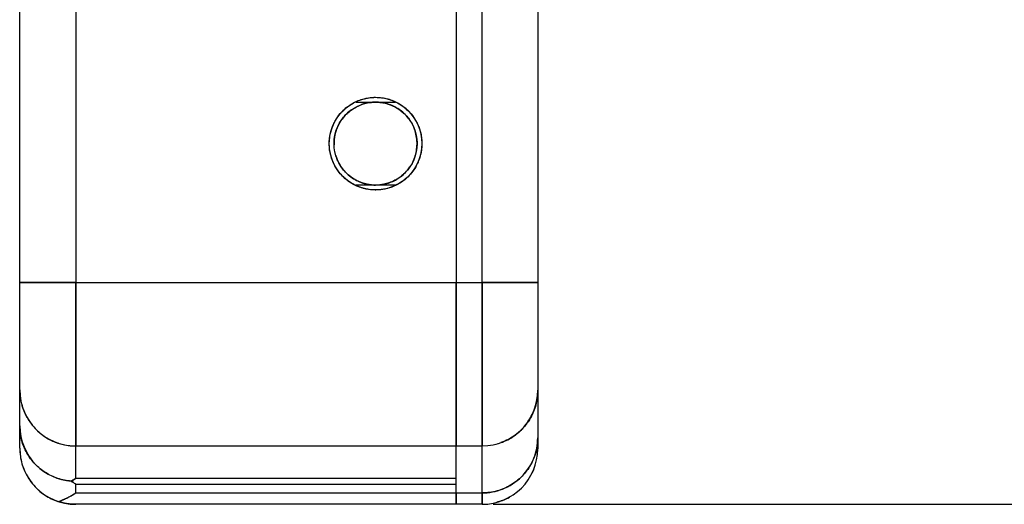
# Model space of a CAD drawing. Header units: inches. Extents: x 0.2 to 16.8, y 0.1 to 10.8.
# Tile 27 of 30: x 13.077 to 14.739, y 4.556 to 5.373. Entities that reach past the tile are written whole.
import ezdxf

# ---------------------------------------------------------------- set-up
doc = ezdxf.new("R2010")
doc.units = ezdxf.units.IN
doc.header["$LTSCALE"] = 0.935
doc.header["$MEASUREMENT"] = 0
doc.layers.get('0').update_dxf_attribs({"linetype": 'CONTINUOUS'})
doc.layers.add('DIMENSIONS', color=7, linetype='CONTINUOUS')
doc.styles.get("Standard").update_dxf_attribs({"font": 'txt', "width": 0.8})
doc.dimstyles.new('DIMSTYLE_1', dxfattribs={"dimtxt": 0.125, "dimasz": 0.18, "dimexe": 0.18, "dimexo": 0.0625, "dimgap": 0.09, "dimtad": 0, "dimtih": 1, "dimtoh": 1, "dimdec": 3, "dimzin": 4, "dimdsep": 46, "dimtxsty": 'STANDARD', "dimblk": '_FILLED', "dimblk1": '_FILLED', "dimblk2": '_FILLED', "dimcen": 0.09, "dimadec": 0, "dimazin": 0, "dimtp": 0.01, "dimtm": 0.01, "dimtfac": 1, "dimtdec": 3, "dimtofl": 0, "dimtmove": 0, "dimatfit": 3, "dimldrblk": '_FILLED', "dimfxl": 1, "dimtolj": 1, "dimtzin": 4, "dimarcsym": 0})

# ---------------------------------------------------------------- blocks, each defined once
blk = doc.blocks.new('_FILLED')
at = {"color": 0, "linetype": 'BYBLOCK'}
blk.add_solid([(0, 0), (-1, 0.1736), (-1, -0.1736)], dxfattribs=at)
blk = doc.blocks.new('*D1')
at = {"layer": 'DIMENSIONS', "color": 2, "linetype": 'CONTINUOUS'}
for p, q in [((13.8758, 6.9336), (15.0761, 6.9336)), ((14.9511, 6.9336), (14.9511, 5.9414)), ((14.9511, 4.5556), (14.9511, 5.6914)), ((13.8758, 4.5556), (15.0761, 4.5556))]:
    blk.add_line(p, q, dxfattribs=at)
at = {"layer": 'DIMENSIONS', "color": 2, "linetype": 'CONTINUOUS', "xscale": 0.18, "yscale": 0.18, "zscale": 0.18}
for p, rotation in [((14.9511, 6.9336), 90), ((14.9511, 4.5556), 270)]:
    blk.add_blockref('_FILLED', p, dxfattribs=dict(at, rotation=rotation))
at = {"layer": 'DIMENSIONS', "color": 2, "linetype": 'CONTINUOUS', "width": 0.8}
for s, p in [('[', (14.9636, 5.7539)), (']', (15.4636, 5.7539)), ('2.378', (14.3386, 5.7539)), ('60.4', (15.0636, 5.7539))]:
    blk.add_text(s, height=0.125, dxfattribs=at).set_placement(p)

msp = doc.modelspace()

# ---------------------------------------------------------------- linework, layer by layer
at = {"linetype": 'CONTINUOUS'}
for p, q in [((13.0771, 4.9296), (13.0771, 6.5596)), ((13.1716, 6.5596), (13.1716, 4.9296)), ((13.8133, 6.5596), (13.8133, 4.9296)), ((13.8573, 4.9296), (13.8573, 6.5596)), ((13.9511, 6.5596), (13.9511, 4.9296)), ((13.1716, 4.9296), (13.8573, 4.9296)), ((13.9511, 4.7472), (13.9511, 4.6677)), ((13.0771, 4.6501), (13.0771, 4.6877)), ((13.1716, 4.6541), (13.8573, 4.6541)), ((13.8133, 4.5748), (13.8133, 4.6541)), ((13.8573, 4.5748), (13.8573, 4.6541)), ((13.8133, 4.5993), (13.1716, 4.5993)), ((13.1716, 4.5897), (13.8133, 4.5897)), ((13.1716, 4.5748), (13.1716, 4.5897)), ((13.1716, 4.5748), (13.8573, 4.5748)), ((13.8573, 4.5556), (13.1716, 4.5556))]:
    msp.add_line(p, q, dxfattribs=at)
at = {"color": 3, "linetype": 'CONTINUOUS'}
for p, q in [((13.6446, 5.2339), (13.711, 5.2339)), ((13.7118, 5.0939), (13.6442, 5.0939))]:
    msp.add_line(p, q, dxfattribs=at)
at = {"color": 9, "linetype": 'CONTINUOUS'}
for p, q in [((13.1716, 4.9296), (13.0771, 4.9296)), ((13.0771, 4.6877), (13.0771, 4.9296)), ((13.1716, 4.5994), (13.1716, 4.9296)), ((13.9511, 4.9296), (13.8573, 4.9296)), ((13.8573, 4.9296), (13.8573, 4.6541)), ((13.9511, 4.9296), (13.9511, 4.7472)), ((13.8573, 4.5748), (13.8573, 4.5556))]:
    msp.add_line(p, q, dxfattribs=at)
at = {"color": 7, "linetype": 'CONTINUOUS'}
msp.add_line((13.8133, 4.9296), (13.8133, 4.6541), dxfattribs=at)
at = {"color": 6, "linetype": 'CONTINUOUS'}
for p, q in [((13.9511, 4.6677), (13.9511, 4.6494)), ((13.8133, 4.5748), (13.8133, 4.5556))]:
    msp.add_line(p, q, dxfattribs=at)
at = {"color": 7, "linetype": 'CONTINUOUS'}
for radius in [0.0781, 0.07]:
    msp.add_circle((13.6775, 5.1639), radius, dxfattribs=at)
at = {"color": 9, "linetype": 'CONTINUOUS'}
for centre, radius, start, end in [((13.1716, 4.7485), 0.0945, 180, 270), ((13.8573, 4.7479), 0.0938, 270, 360)]:
    msp.add_arc(centre, radius, start, end, dxfattribs=at)
at = {"color": 6, "linetype": 'CONTINUOUS'}
for centre, radius, start, end in [((13.1716, 4.6501), 0.0945, 180, 270), ((13.8573, 4.6494), 0.0938, 270, 360)]:
    msp.add_arc(centre, radius, start, end, dxfattribs=at)
at = {"color": 7, "linetype": 'CONTINUOUS'}
for points, knots in [([(13.6179, 5.2145), (13.6225, 5.22), (13.6335, 5.2297), (13.6467, 5.2361), (13.6536, 5.2383), (13.6537, 5.2383)], [0, 0, 0, 0, 0.497132, 0.994787, 1, 1, 1, 1]), ([(13.6888, 5.2412), (13.6917, 5.2408), (13.7021, 5.2387), (13.7191, 5.2313), (13.7315, 5.2209), (13.737, 5.2145), (13.7375, 5.2139)], [0, 0, 0, 0, 0.154113, 0.556255, 0.962289, 1, 1, 1, 1]), ([(13.637, 5.221), (13.6308, 5.2167), (13.6252, 5.2112), (13.6207, 5.2049), (13.6206, 5.2048)], [0, 0, 0, 0, 0.981271, 1, 1, 1, 1]), ([(13.6648, 5.2328), (13.6622, 5.2323), (13.6585, 5.2314), (13.6549, 5.2302), (13.6538, 5.2298)], [0, 0, 0, 0, 0.696169, 1, 1, 1, 1]), ([(13.7351, 5.2037), (13.7348, 5.2041), (13.7304, 5.2103), (13.7199, 5.221), (13.7037, 5.2296), (13.693, 5.2323), (13.6893, 5.2329)], [0, 0, 0, 0, 0.028166, 0.411399, 0.797583, 1, 1, 1, 1]), ([(13.6006, 5.1498), (13.6005, 5.1502), (13.5992, 5.1581), (13.5989, 5.174), (13.6032, 5.1891), (13.6064, 5.1962), (13.6064, 5.1963)], [0, 0, 0, 0, 0.021763, 0.508652, 0.994426, 1, 1, 1, 1]), ([(13.611, 5.186), (13.6088, 5.1791), (13.6074, 5.171), (13.6075, 5.1628), (13.6075, 5.1618)], [0, 0, 0, 0, 0.877865, 1, 1, 1, 1]), ([(13.7435, 5.1406), (13.746, 5.1477), (13.7487, 5.1628), (13.7465, 5.178), (13.7441, 5.1852)], [0, 0, 0, 0, 0.499258, 1, 1, 1, 1]), ([(13.7483, 5.197), (13.7483, 5.197), (13.7514, 5.1904), (13.7537, 5.1826), (13.7549, 5.1748), (13.755, 5.174)], [0, 0, 0, 0, 0.010932, 0.905868, 1, 1, 1, 1]), ([(13.7551, 5.155), (13.7551, 5.1549), (13.7542, 5.1475), (13.7522, 5.14), (13.7493, 5.133), (13.7491, 5.1328)], [0, 0, 0, 0, 0.012746, 0.962471, 1, 1, 1, 1]), ([(13.6104, 5.1438), (13.6104, 5.1437), (13.6126, 5.1366), (13.6192, 5.1231), (13.635, 5.1068), (13.6486, 5.0997), (13.6558, 5.0974)], [0, 0, 0, 0, 0.0041, 0.329534, 0.661099, 1, 1, 1, 1]), ([(13.656, 5.0888), (13.6492, 5.0907), (13.6359, 5.0965), (13.619, 5.1105), (13.6107, 5.1227), (13.6074, 5.1293)], [0, 0, 0, 0, 0.326066, 0.660538, 1, 1, 1, 1]), ([(13.6993, 5.0974), (13.7058, 5.0996), (13.7184, 5.1059), (13.7296, 5.1166), (13.7346, 5.1235), (13.7353, 5.1245)], [0, 0, 0, 0, 0.444999, 0.917245, 1, 1, 1, 1]), ([(13.7383, 5.1148), (13.7382, 5.1147), (13.7333, 5.1087), (13.7218, 5.0982), (13.7078, 5.0915), (13.7004, 5.0892)], [0, 0, 0, 0, 0.00925, 0.499261, 1, 1, 1, 1]), ([(13.6763, 5.0858), (13.6696, 5.0859), (13.6627, 5.0869), (13.6561, 5.0887), (13.656, 5.0888)], [0, 0, 0, 0, 0.986066, 1, 1, 1, 1]), ([(13.6775, 5.0939), (13.6845, 5.094), (13.6919, 5.0951), (13.699, 5.0973), (13.6993, 5.0974)], [0, 0, 0, 0, 0.951721, 1, 1, 1, 1])]:
    msp.add_open_spline(points, degree=3, knots=knots, dxfattribs=at)
at = {"linetype": 'CONTINUOUS'}
for points, knots in [([(13.634, 5.2288, 2.4002), (13.6346, 5.2292, 2.4002), (13.6406, 5.2331, 2.4002), (13.6471, 5.2362, 2.4002), (13.6532, 5.2382, 2.4002)], [0, 0, 0, 0, 0.103986, 1, 1, 1, 1]), ([(13.6998, 5.2388, 2.4002), (13.7066, 5.2367, 2.4002), (13.7135, 5.2336, 2.4002), (13.7198, 5.2296, 2.4002), (13.7201, 5.2294, 2.4002)], [0, 0, 0, 0, 0.949636, 1, 1, 1, 1]), ([(13.6179, 5.2145, 2.4002), (13.6187, 5.2154, 2.4002), (13.6235, 5.2208, 2.4002), (13.629, 5.2255, 2.4002), (13.634, 5.2288, 2.4002)], [0, 0, 0, 0, 0.180682, 1, 1, 1, 1]), ([(13.7201, 5.2294, 2.4002), (13.7254, 5.226, 2.4002), (13.7314, 5.221, 2.4002), (13.7365, 5.2151, 2.4002), (13.7375, 5.2139, 2.4002)], [0, 0, 0, 0, 0.804356, 1, 1, 1, 1]), ([(13.6064, 5.1963, 2.4002), (13.6074, 5.1986, 2.4002), (13.6107, 5.205, 2.4002), (13.6149, 5.2109, 2.4002), (13.6179, 5.2145, 2.4002)], [0, 0, 0, 0, 0.349058, 1, 1, 1, 1]), ([(13.7375, 5.2139, 2.4002), (13.7404, 5.2105, 2.4002), (13.7442, 5.205, 2.4002), (13.7473, 5.1991, 2.4002), (13.7483, 5.197, 2.4002)], [0, 0, 0, 0, 0.666293, 1, 1, 1, 1]), ([(13.6004, 5.1512, 2.4002), (13.5995, 5.1564, 2.4002), (13.5988, 5.1684, 2.4002), (13.6013, 5.1836, 2.4002), (13.6049, 5.1931, 2.4002), (13.6064, 5.1963, 2.4002)], [0, 0, 0, 0, 0.339071, 0.772996, 1, 1, 1, 1]), ([(13.7491, 5.1951, 2.4002), (13.7504, 5.1923, 2.4002), (13.7529, 5.1854, 2.4002), (13.7544, 5.1783, 2.4002), (13.755, 5.174, 2.4002)], [0, 0, 0, 0, 0.415649, 1, 1, 1, 1]), ([(13.755, 5.174, 2.4002), (13.7553, 5.1717, 2.4002), (13.7558, 5.1653, 2.4002), (13.7555, 5.159, 2.4002), (13.7551, 5.155, 2.4002)], [0, 0, 0, 0, 0.375833, 1, 1, 1, 1]), ([(13.6195, 5.1117, 2.4002), (13.6158, 5.1157, 2.4002), (13.6117, 5.1213, 2.4002), (13.6084, 5.1273, 2.4002), (13.6077, 5.1286, 2.4002)], [0, 0, 0, 0, 0.791242, 1, 1, 1, 1]), ([(13.7492, 5.1328, 2.4002), (13.748, 5.13, 2.4002), (13.7448, 5.1237, 2.4002), (13.7408, 5.118, 2.4002), (13.7382, 5.1148, 2.4002)], [0, 0, 0, 0, 0.420862, 1, 1, 1, 1]), ([(13.6363, 5.0975, 2.4002), (13.6317, 5.1004, 2.4002), (13.6263, 5.1046, 2.4002), (13.6215, 5.1095, 2.4002), (13.6205, 5.1106, 2.4002)], [0, 0, 0, 0, 0.781449, 1, 1, 1, 1]), ([(13.7377, 5.1142, 2.4002), (13.7357, 5.1118, 2.4002), (13.7307, 5.1065, 2.4002), (13.7251, 5.1019, 2.4002), (13.7216, 5.0995, 2.4002)], [0, 0, 0, 0, 0.42587, 1, 1, 1, 1]), ([(13.6775, 5.0857, 2.4002), (13.6746, 5.0857, 2.4002), (13.6686, 5.0861, 2.4002), (13.6561, 5.0882, 2.4002), (13.6454, 5.0922, 2.4002), (13.6383, 5.0963, 2.4002), (13.6369, 5.0971, 2.4002)], [0, 0, 0, 0, 0.205399, 0.422979, 0.888857, 1, 1, 1, 1]), ([(13.7209, 5.099, 2.4002), (13.7187, 5.0975, 2.4002), (13.7107, 5.0926, 2.4002), (13.6989, 5.0882, 2.4002), (13.6864, 5.0861, 2.4002), (13.6804, 5.0857, 2.4002), (13.6775, 5.0857, 2.4002)], [0, 0, 0, 0, 0.177593, 0.608643, 0.809957, 1, 1, 1, 1]), ([(13.0771, 4.7485, 2.1246), (13.0771, 4.7485, 2.1472), (13.0771, 4.7576, 2.1948), (13.0771, 4.798, 2.2563), (13.0771, 4.8595, 2.2967), (13.0771, 4.907, 2.3057), (13.0771, 4.9296, 2.3057)], [0, 0, 0, 0, 0.240108, 0.5, 0.759892, 1, 1, 1, 1]), ([(13.0771, 4.9296, 2.3057), (13.0771, 4.9296, 2.3175), (13.0818, 4.9296, 2.3423), (13.1029, 4.9296, 2.3744), (13.135, 4.9296, 2.3955), (13.1598, 4.9296, 2.4002), (13.1716, 4.9296, 2.4002)], [0, 0, 0, 0, 0.240108, 0.5, 0.759892, 1, 1, 1, 1]), ([(13.1716, 4.9296, 2.4002), (13.1716, 4.8952, 2.4002), (13.1716, 4.8228, 2.3865), (13.1716, 4.7293, 2.325), (13.1716, 4.6678, 2.2314), (13.1716, 4.6541, 2.1591), (13.1716, 4.6541, 2.1246)], [0, 0, 0, 0, 0.240108, 0.5, 0.759892, 1, 1, 1, 1]), ([(13.8133, 4.6541, 2.1246), (13.8133, 4.6541, 2.1591), (13.8133, 4.6678, 2.2314), (13.8133, 4.7293, 2.325), (13.8133, 4.8228, 2.3865), (13.8133, 4.8952, 2.4002), (13.8133, 4.9296, 2.4002)], [0, 0, 0, 0, 0.240108, 0.5, 0.759892, 1, 1, 1, 1]), ([(13.8133, 4.9296, 2.4002), (13.8133, 4.8952, 2.4002), (13.8133, 4.8228, 2.3865), (13.8133, 4.7293, 2.325), (13.8133, 4.6678, 2.2314), (13.8133, 4.6541, 2.1591), (13.8133, 4.6541, 2.1246)], [0, 0, 0, 0, 0.240108, 0.5, 0.759892, 1, 1, 1, 1]), ([(13.8573, 4.6541, 2.1246), (13.8573, 4.6541, 2.1591), (13.8573, 4.6678, 2.2314), (13.8573, 4.7293, 2.325), (13.8573, 4.8228, 2.3865), (13.8573, 4.8952, 2.4002), (13.8573, 4.9296, 2.4002)], [0, 0, 0, 0, 0.240108, 0.5, 0.759892, 1, 1, 1, 1]), ([(13.8573, 4.9296, 2.4002), (13.869, 4.9296, 2.4002), (13.8937, 4.9296, 2.3955), (13.9255, 4.9296, 2.3746), (13.9464, 4.9296, 2.3428), (13.9511, 4.9296, 2.3181), (13.9511, 4.9296, 2.3064)], [0, 0, 0, 0, 0.240108, 0.5, 0.759892, 1, 1, 1, 1]), ([(13.9511, 4.9296, 2.3064), (13.9511, 4.9069, 2.3064), (13.9511, 4.8592, 2.2974), (13.9511, 4.7975, 2.2568), (13.9511, 4.7569, 2.1951), (13.9511, 4.7479, 2.1473), (13.9511, 4.7479, 2.1246)], [0, 0, 0, 0, 0.240108, 0.5, 0.759892, 1, 1, 1, 1]), ([(13.9055, 4.6674, 0.6087), (13.9121, 4.6713, 0.6083), (13.938, 4.6911, 0.6059), (13.9513, 4.7234, 0.6017), (13.9511, 4.7472, 0.5986)], [0, 0, 0, 0, 0.236603, 1, 1, 1, 1]), ([(13.0803, 4.7243, 2.1246), (13.0812, 4.7207, 2.1246), (13.0837, 4.7131, 2.1246), (13.0871, 4.7059, 2.1246), (13.0892, 4.7022, 2.1246)], [0, 0, 0, 0, 0.463433, 1, 1, 1, 1]), ([(13.0803, 4.7242, 1.8322), (13.0804, 4.7236, 1.8322), (13.0822, 4.717, 1.832), (13.0871, 4.7047, 1.8316), (13.0968, 4.6899, 1.831), (13.108, 4.6781, 1.8305), (13.122, 4.6672, 1.83), (13.1368, 4.6601, 1.8294), (13.1477, 4.657, 1.8291), (13.151, 4.6563, 1.829)], [0, 0, 0, 0, 0.016388, 0.1983, 0.385984, 0.528386, 0.670258, 0.900589, 1, 1, 1, 1]), ([(13.9386, 4.7011, 2.1246), (13.9409, 4.705, 2.1246), (13.9443, 4.712, 2.1246), (13.9468, 4.7195, 2.1246), (13.9476, 4.7226, 2.1246)], [0, 0, 0, 0, 0.582795, 1, 1, 1, 1]), ([(13.0771, 4.6877, 0.1705), (13.0769, 4.6639, 0.1742), (13.0965, 4.6167, 0.1813), (13.1422, 4.5963, 0.1847), (13.1639, 4.5946, 0.1852)], [0, 0, 0, 0, 0.526084, 1, 1, 1, 1]), ([(13.1244, 4.6667, 2.1246), (13.1284, 4.6644, 2.1246), (13.1355, 4.6609, 2.1246), (13.143, 4.6584, 2.1246), (13.1461, 4.6576, 2.1246)], [0, 0, 0, 0, 0.582834, 1, 1, 1, 1]), ([(13.8573, 4.5748, 0.046), (13.869, 4.5748, 0.046), (13.8937, 4.5794, 0.0453), (13.9255, 4.6001, 0.0424), (13.9464, 4.6317, 0.038), (13.9511, 4.6561, 0.0346), (13.9511, 4.6677, 0.0329)], [0, 0, 0, 0, 0.240108, 0.5, 0.759892, 1, 1, 1, 1]), ([(13.8817, 4.6573, 2.1246), (13.8851, 4.6582, 2.1246), (13.8926, 4.6607, 2.1246), (13.8996, 4.664, 2.1246), (13.9033, 4.6661, 2.1246)], [0, 0, 0, 0, 0.456228, 1, 1, 1, 1]), ([(13.0771, 4.6501, -0.0969), (13.0771, 4.6414, -0.0964), (13.0792, 4.6263, -0.0957), (13.0871, 4.6062, -0.0948), (13.0968, 4.5914, -0.0941), (13.108, 4.5796, -0.0933), (13.122, 4.5688, -0.0927), (13.1339, 4.563, -0.092), (13.1416, 4.5604, -0.0917), (13.1419, 4.5604, -0.0917)], [0, 0, 0, 0, 0.222482, 0.381126, 0.544817, 0.669025, 0.792782, 0.993702, 1, 1, 1, 1]), ([(13.9378, 4.6013, -0.228), (13.9404, 4.6057, -0.228), (13.9441, 4.6131, -0.228), (13.9468, 4.621, -0.228), (13.9476, 4.6242, -0.228)], [0, 0, 0, 0, 0.607928, 1, 1, 1, 1]), ([(13.9033, 4.5677, -0.7179), (13.8996, 4.5656, -0.7179), (13.8925, 4.5622, -0.7179), (13.8849, 4.5597, -0.7179), (13.8814, 4.5588, -0.7179)], [0, 0, 0, 0, 0.536567, 1, 1, 1, 1]), ([(13.8814, 4.5588, -0.228), (13.8849, 4.5597, -0.228), (13.8925, 4.5622, -0.228), (13.8996, 4.5656, -0.228), (13.9033, 4.5677, -0.228)], [0, 0, 0, 0, 0.463433, 1, 1, 1, 1])]:
    msp.add_open_spline(points, degree=3, knots=knots, dxfattribs=at)
for points in [[(13.6532, 5.2382, 2.4002), (13.6601, 5.2404, 2.4002), (13.6673, 5.2417, 2.4002), (13.6745, 5.242, 2.4002)], [(13.6745, 5.242, 2.4002), (13.6755, 5.242, 2.4002), (13.6765, 5.242, 2.4002), (13.6775, 5.242, 2.4002)], [(13.6775, 5.242, 2.4002), (13.6842, 5.242, 2.4002), (13.6908, 5.2412, 2.4002), (13.6973, 5.2395, 2.4002)], [(13.6973, 5.2395, 2.4002), (13.6979, 5.2393, 2.4002), (13.6984, 5.2391, 2.4002), (13.699, 5.239, 2.4002)], [(13.699, 5.239, 2.4002), (13.6993, 5.2389, 2.4002), (13.6995, 5.2388, 2.4002), (13.6998, 5.2388, 2.4002)], [(13.7483, 5.197, 2.4002), (13.7486, 5.1964, 2.4002), (13.7489, 5.1957, 2.4002), (13.7491, 5.1951, 2.4002)], [(13.6005, 5.1505, 2.4002), (13.6005, 5.1508, 2.4002), (13.6004, 5.151, 2.4002), (13.6004, 5.1512, 2.4002)], [(13.7548, 5.1529, 2.4002), (13.7539, 5.1463, 2.4002), (13.7521, 5.1398, 2.4002), (13.7495, 5.1336, 2.4002)], [(13.7549, 5.1536, 2.4002), (13.7549, 5.1534, 2.4002), (13.7548, 5.1532, 2.4002), (13.7548, 5.1529, 2.4002)], [(13.7551, 5.155, 2.4002), (13.755, 5.1545, 2.4002), (13.755, 5.1541, 2.4002), (13.7549, 5.1536, 2.4002)], [(13.6006, 5.1499, 2.4002), (13.6006, 5.1501, 2.4002), (13.6006, 5.1503, 2.4002), (13.6005, 5.1505, 2.4002)], [(13.6074, 5.1293, 2.4002), (13.6042, 5.1358, 2.4002), (13.602, 5.1427, 2.4002), (13.6006, 5.1499, 2.4002)], [(13.6077, 5.1286, 2.4002), (13.6076, 5.1289, 2.4002), (13.6075, 5.1291, 2.4002), (13.6074, 5.1293, 2.4002)], [(13.7495, 5.1336, 2.4002), (13.7494, 5.1333, 2.4002), (13.7493, 5.133, 2.4002), (13.7492, 5.1328, 2.4002)], [(13.6205, 5.1106, 2.4002), (13.6201, 5.1109, 2.4002), (13.6198, 5.1113, 2.4002), (13.6195, 5.1117, 2.4002)], [(13.7382, 5.1148, 2.4002), (13.738, 5.1146, 2.4002), (13.7379, 5.1144, 2.4002), (13.7377, 5.1142, 2.4002)], [(13.6369, 5.0971, 2.4002), (13.6367, 5.0973, 2.4002), (13.6365, 5.0974, 2.4002), (13.6363, 5.0975, 2.4002)], [(13.7216, 5.0995, 2.4002), (13.7214, 5.0993, 2.4002), (13.7212, 5.0992, 2.4002), (13.7209, 5.099, 2.4002)], [(13.0771, 4.6877, 0.1705), (13.0771, 4.7133, 0.3149), (13.0771, 4.7337, 0.4603), (13.0771, 4.7487, 0.6064)], [(13.9511, 4.7479, 0.6055), (13.9511, 4.7477, 0.6032), (13.9511, 4.7474, 0.6009), (13.9511, 4.7472, 0.5986)], [(13.9236, 4.6815, 2.1246), (13.9291, 4.687, 2.1246), (13.9339, 4.6931, 2.1246), (13.9378, 4.6998, 2.1246)], [(13.1037, 4.6828, 2.1246), (13.104, 4.6825, 2.1246), (13.1044, 4.6821, 2.1246), (13.1048, 4.6817, 2.1246)], [(13.1048, 4.6817, 2.1246), (13.1103, 4.6762, 2.1246), (13.1164, 4.6714, 2.1246), (13.1231, 4.6674, 2.1246)], [(13.9043, 4.6667, 2.1246), (13.9109, 4.6705, 2.1246), (13.9171, 4.6751, 2.1246), (13.9225, 4.6805, 2.1246)], [(13.9225, 4.6805, 2.1246), (13.9229, 4.6808, 2.1246), (13.9233, 4.6812, 2.1246), (13.9236, 4.6815, 2.1246)], [(13.1231, 4.6674, 2.1246), (13.1236, 4.6672, 2.1246), (13.124, 4.6669, 2.1246), (13.1244, 4.6667, 2.1246)], [(13.151, 4.6563, 1.829), (13.1579, 4.6548, 1.8602), (13.1647, 4.6541, 1.8914), (13.1716, 4.6541, 1.9227)], [(13.1716, 4.5993, 0.2137), (13.1716, 4.6221, 0.3453), (13.1716, 4.6404, 0.4779), (13.1716, 4.6541, 0.6109)], [(13.9033, 4.6661, 2.1246), (13.9036, 4.6663, 2.1246), (13.904, 4.6665, 2.1246), (13.9043, 4.6667, 2.1246)], [(13.9511, 4.6677, 0.0329), (13.9511, 4.6555, -0.0534), (13.9511, 4.6494, -0.1408), (13.9511, 4.6494, -0.228)], [(13.1639, 4.5946, 0.1852), (13.1664, 4.5961, 0.1947), (13.169, 4.5977, 0.2042), (13.1716, 4.5993, 0.2137)], [(13.1716, 4.5897, 0.1525), (13.169, 4.5913, 0.1634), (13.1664, 4.5929, 0.1743), (13.1639, 4.5946, 0.1852)], [(13.142, 4.5604, -0.0908), (13.1519, 4.5636, -0.0451), (13.1617, 4.5684, 0.0006), (13.1716, 4.5748, 0.046)], [(13.8133, 4.5556, -0.228), (13.8133, 4.5556, -0.1364), (13.8133, 4.562, -0.0447), (13.8133, 4.5748, 0.046)], [(13.8133, 4.5748, 0.046), (13.8133, 4.562, -0.0446), (13.8133, 4.5556, -0.1364), (13.8133, 4.5556, -0.2279)], [(13.8573, 4.5556, -0.228), (13.8573, 4.5556, -0.1364), (13.8573, 4.562, -0.0447), (13.8573, 4.5748, 0.046)], [(13.1418, 4.5603, -0.0917), (13.1419, 4.5603, -0.0914), (13.142, 4.5604, -0.0911), (13.142, 4.5604, -0.0908)], [(13.1505, 4.558, -0.1312), (13.1476, 4.5587, -0.118), (13.1447, 4.5595, -0.1049), (13.1419, 4.5604, -0.0917)], [(13.158, 4.5566, -0.1656), (13.1555, 4.557, -0.1541), (13.153, 4.5574, -0.1427), (13.1505, 4.558, -0.1312)], [(13.1587, 4.5565, -0.1687), (13.1584, 4.5566, -0.1676), (13.1582, 4.5566, -0.1666), (13.158, 4.5566, -0.1656)], [(13.1651, 4.5559, -0.1982), (13.163, 4.556, -0.1884), (13.1608, 4.5562, -0.1785), (13.1587, 4.5565, -0.1687)], [(13.1655, 4.5558, -0.1998), (13.1653, 4.5558, -0.1993), (13.1652, 4.5558, -0.1988), (13.1651, 4.5559, -0.1982)], [(13.1716, 4.5556, -0.2279), (13.1695, 4.5556, -0.2186), (13.1675, 4.5557, -0.2092), (13.1655, 4.5558, -0.1998)]]:
    msp.add_open_spline(points, degree=3, dxfattribs=at)
at = {"color": 7, "linetype": 'CONTINUOUS'}
for points in [[(13.6537, 5.2383), (13.6601, 5.2404), (13.6668, 5.2415), (13.6735, 5.2419)], [(13.6735, 5.2419), (13.674, 5.2419), (13.6746, 5.242), (13.6752, 5.242)], [(13.6752, 5.242), (13.6759, 5.242), (13.6767, 5.242), (13.6774, 5.242)], [(13.6774, 5.242), (13.6812, 5.242), (13.685, 5.2418), (13.6888, 5.2412)], [(13.6749, 5.2339), (13.6715, 5.2338), (13.6681, 5.2334), (13.6648, 5.2328)], [(13.6775, 5.2339), (13.6766, 5.2339), (13.6758, 5.2339), (13.6749, 5.2339)], [(13.6782, 5.2339), (13.678, 5.2339), (13.6777, 5.2339), (13.6775, 5.2339)], [(13.6789, 5.2339), (13.6787, 5.2339), (13.6784, 5.2339), (13.6782, 5.2339)], [(13.6805, 5.2339), (13.6799, 5.2339), (13.6794, 5.2339), (13.6789, 5.2339)], [(13.6893, 5.2329), (13.6864, 5.2334), (13.6834, 5.2337), (13.6805, 5.2339)], [(13.6558, 5.0974), (13.6628, 5.0951), (13.6702, 5.094), (13.6775, 5.0939)], [(13.6775, 5.0857), (13.6771, 5.0858), (13.6767, 5.0858), (13.6763, 5.0858)], [(13.6787, 5.0858), (13.6783, 5.0858), (13.6779, 5.0858), (13.6775, 5.0857)], [(13.7004, 5.0892), (13.6933, 5.087), (13.686, 5.0859), (13.6787, 5.0858)]]:
    msp.add_open_spline(points, degree=3, dxfattribs=at)
at = {"color": 3, "linetype": 'CONTINUOUS'}
for points, knots in [([(13.6206, 5.2048, 2.4002), (13.6224, 5.2073, 2.4002), (13.627, 5.2129, 2.4002), (13.6325, 5.2178, 2.4002), (13.636, 5.2203, 2.4002)], [0, 0, 0, 0, 0.416545, 1, 1, 1, 1]), ([(13.637, 5.2211, 2.4002), (13.638, 5.2218, 2.4002), (13.6433, 5.2253, 2.4002), (13.649, 5.2281, 2.4002), (13.6538, 5.2298, 2.4002)], [0, 0, 0, 0, 0.202582, 1, 1, 1, 1]), ([(13.7005, 5.23, 2.4002), (13.7055, 5.2283, 2.4002), (13.7119, 5.2252, 2.4002), (13.7176, 5.2213, 2.4002), (13.719, 5.2203, 2.4002)], [0, 0, 0, 0, 0.756819, 1, 1, 1, 1]), ([(13.719, 5.2203, 2.4002), (13.7224, 5.2178, 2.4002), (13.7278, 5.213, 2.4002), (13.7325, 5.2073, 2.4002), (13.7342, 5.2049, 2.4002)], [0, 0, 0, 0, 0.587017, 1, 1, 1, 1]), ([(13.611, 5.186, 2.4002), (13.6125, 5.1905, 2.4002), (13.6154, 5.197, 2.4002), (13.6193, 5.2029, 2.4002), (13.6206, 5.2048, 2.4002)], [0, 0, 0, 0, 0.671543, 1, 1, 1, 1]), ([(13.7351, 5.2037, 2.4002), (13.7362, 5.2021, 2.4002), (13.7398, 5.1963, 2.4002), (13.7426, 5.19, 2.4002), (13.7441, 5.1852, 2.4002)], [0, 0, 0, 0, 0.270705, 1, 1, 1, 1]), ([(13.6075, 5.1649, 2.4002), (13.6075, 5.1655, 2.4002), (13.6076, 5.172, 2.4002), (13.6088, 5.1788, 2.4002), (13.6106, 5.1848, 2.4002), (13.6107, 5.185, 2.4002)], [0, 0, 0, 0, 0.084676, 0.957208, 1, 1, 1, 1]), ([(13.7444, 5.1845, 2.4002), (13.7444, 5.1844, 2.4002), (13.7462, 5.1786, 2.4002), (13.7474, 5.1717, 2.4002), (13.7475, 5.1647, 2.4002), (13.7475, 5.1638, 2.4002)], [0, 0, 0, 0, 0.014086, 0.864267, 1, 1, 1, 1]), ([(13.6201, 5.1239, 2.4002), (13.6189, 5.1255, 2.4002), (13.6157, 5.1305, 2.4002), (13.6132, 5.1359, 2.4002), (13.6119, 5.1396, 2.4002)], [0, 0, 0, 0, 0.336482, 1, 1, 1, 1]), ([(13.7434, 5.1406, 2.4002), (13.742, 5.1366, 2.4002), (13.7395, 5.1311, 2.4002), (13.7363, 5.126, 2.4002), (13.7353, 5.1245, 2.4002)], [0, 0, 0, 0, 0.710202, 1, 1, 1, 1]), ([(13.6775, 5.0939, 2.4002), (13.6721, 5.0939, 2.4002), (13.6608, 5.0952, 2.4002), (13.6475, 5.1002, 2.4002), (13.6401, 5.1047, 2.4002), (13.6378, 5.1063, 2.4002)], [0, 0, 0, 0, 0.383211, 0.805974, 1, 1, 1, 1]), ([(13.7173, 5.1064, 2.4002), (13.715, 5.1048, 2.4002), (13.7095, 5.1015, 2.4002), (13.7036, 5.0989, 2.4002), (13.7002, 5.0977, 2.4002)], [0, 0, 0, 0, 0.43822, 1, 1, 1, 1]), ([(13.7002, 5.0977, 2.4002), (13.698, 5.097, 2.4002), (13.6906, 5.0948, 2.4002), (13.6828, 5.0939, 2.4002), (13.6775, 5.0939, 2.4002)], [0, 0, 0, 0, 0.304432, 1, 1, 1, 1])]:
    msp.add_open_spline(points, degree=3, knots=knots, dxfattribs=at)
for points in [[(13.636, 5.2203, 2.4002), (13.6363, 5.2206, 2.4002), (13.6366, 5.2208, 2.4002), (13.637, 5.2211, 2.4002)], [(13.6538, 5.2298, 2.4002), (13.655, 5.2302, 2.4002), (13.6561, 5.2306, 2.4002), (13.6573, 5.231, 2.4002)], [(13.6573, 5.231, 2.4002), (13.663, 5.2327, 2.4002), (13.6689, 5.2337, 2.4002), (13.6748, 5.2339, 2.4002)], [(13.6748, 5.2339, 2.4002), (13.6757, 5.2339, 2.4002), (13.6766, 5.2339, 2.4002), (13.6775, 5.2339, 2.4002)], [(13.6775, 5.2339, 2.4002), (13.678, 5.2339, 2.4002), (13.6785, 5.2339, 2.4002), (13.679, 5.2339, 2.4002)], [(13.679, 5.2339, 2.4002), (13.6795, 5.2339, 2.4002), (13.68, 5.2339, 2.4002), (13.6805, 5.2339, 2.4002)], [(13.6805, 5.2339, 2.4002), (13.6867, 5.2336, 2.4002), (13.6928, 5.2325, 2.4002), (13.6987, 5.2306, 2.4002)], [(13.6987, 5.2306, 2.4002), (13.6993, 5.2304, 2.4002), (13.6999, 5.2302, 2.4002), (13.7005, 5.23, 2.4002)], [(13.7342, 5.2049, 2.4002), (13.7345, 5.2045, 2.4002), (13.7348, 5.2041, 2.4002), (13.7351, 5.2037, 2.4002)], [(13.6107, 5.185, 2.4002), (13.6108, 5.1854, 2.4002), (13.6109, 5.1857, 2.4002), (13.611, 5.186, 2.4002)], [(13.7441, 5.1852, 2.4002), (13.7442, 5.185, 2.4002), (13.7443, 5.1847, 2.4002), (13.7444, 5.1845, 2.4002)], [(13.6075, 5.1618, 2.4002), (13.6075, 5.1628, 2.4002), (13.6075, 5.1639, 2.4002), (13.6075, 5.1649, 2.4002)], [(13.6104, 5.1438, 2.4002), (13.6087, 5.1497, 2.4002), (13.6077, 5.1557, 2.4002), (13.6075, 5.1618, 2.4002)], [(13.7474, 5.1627, 2.4002), (13.7473, 5.1563, 2.4002), (13.7463, 5.1499, 2.4002), (13.7444, 5.1437, 2.4002)], [(13.7475, 5.1638, 2.4002), (13.7475, 5.1634, 2.4002), (13.7475, 5.1631, 2.4002), (13.7474, 5.1627, 2.4002)], [(13.6119, 5.1396, 2.4002), (13.6113, 5.141, 2.4002), (13.6109, 5.1424, 2.4002), (13.6104, 5.1438, 2.4002)], [(13.7444, 5.1437, 2.4002), (13.7441, 5.1426, 2.4002), (13.7438, 5.1416, 2.4002), (13.7434, 5.1406, 2.4002)], [(13.6224, 5.1207, 2.4002), (13.6216, 5.1218, 2.4002), (13.6208, 5.1228, 2.4002), (13.6201, 5.1239, 2.4002)], [(13.6354, 5.108, 2.4002), (13.6306, 5.1117, 2.4002), (13.6262, 5.116, 2.4002), (13.6224, 5.1207, 2.4002)], [(13.7331, 5.1215, 2.4002), (13.7294, 5.1166, 2.4002), (13.725, 5.1123, 2.4002), (13.7201, 5.1085, 2.4002)], [(13.7353, 5.1245, 2.4002), (13.7346, 5.1235, 2.4002), (13.7339, 5.1225, 2.4002), (13.7331, 5.1215, 2.4002)], [(13.6378, 5.1063, 2.4002), (13.637, 5.1069, 2.4002), (13.6362, 5.1074, 2.4002), (13.6354, 5.108, 2.4002)], [(13.7201, 5.1085, 2.4002), (13.7192, 5.1078, 2.4002), (13.7183, 5.1071, 2.4002), (13.7173, 5.1064, 2.4002)]]:
    msp.add_open_spline(points, degree=3, dxfattribs=at)
at = {"color": 6, "linetype": 'CONTINUOUS'}
for points, knots in [([(13.9511, 4.7472), (13.9511, 4.7391), (13.949, 4.7231), (13.9427, 4.7078), (13.9385, 4.7005), (13.9382, 4.7001)], [0, 0, 0, 0, 0.491497, 0.966781, 1, 1, 1, 1]), ([(13.0839, 4.6529), (13.0824, 4.6565), (13.0786, 4.6678), (13.0771, 4.6797), (13.0771, 4.6877)], [0, 0, 0, 0, 0.32898, 1, 1, 1, 1]), ([(13.9361, 4.6966), (13.9327, 4.6915), (13.9287, 4.6865), (13.9241, 4.6819), (13.9239, 4.6816)], [0, 0, 0, 0, 0.944008, 1, 1, 1, 1]), ([(13.9158, 4.6744), (13.9125, 4.6718), (13.9087, 4.6692), (13.9049, 4.667), (13.9047, 4.6668)], [0, 0, 0, 0, 0.94109, 1, 1, 1, 1]), ([(13.1639, 4.5947), (13.1561, 4.5953), (13.141, 4.5984), (13.1201, 4.6083), (13.1021, 4.6229), (13.0905, 4.6386), (13.0854, 4.6492), (13.0839, 4.6529)], [0, 0, 0, 0, 0.223995, 0.441598, 0.661915, 0.88629, 1, 1, 1, 1]), ([(13.1716, 4.5993), (13.1707, 4.5988), (13.169, 4.5977), (13.1665, 4.5961), (13.1647, 4.5952), (13.1639, 4.5946)], [0, 0, 0, 0, 0.336019, 0.669333, 1, 1, 1, 1]), ([(13.1639, 4.5946), (13.1647, 4.594), (13.1664, 4.593), (13.169, 4.5913), (13.1707, 4.5903), (13.1716, 4.5897)], [0, 0, 0, 0, 0.33693, 0.670232, 1, 1, 1, 1]), ([(13.1418, 4.5603), (13.1447, 4.5612), (13.1503, 4.5632), (13.1581, 4.5669), (13.1651, 4.5707), (13.1695, 4.5735), (13.1716, 4.5748)], [0, 0, 0, 0, 0.273789, 0.533567, 0.777768, 1, 1, 1, 1])]:
    msp.add_open_spline(points, degree=3, knots=knots, dxfattribs=at)
for points in [[(13.9382, 4.7001), (13.9375, 4.6989), (13.9368, 4.6978), (13.9361, 4.6966)], [(13.9199, 4.6779), (13.9186, 4.6767), (13.9172, 4.6755), (13.9158, 4.6744)], [(13.9233, 4.6811), (13.9222, 4.68), (13.9211, 4.6789), (13.9199, 4.6779)], [(13.9239, 4.6816), (13.9237, 4.6814), (13.9235, 4.6813), (13.9233, 4.6811)], [(13.8925, 4.6609), (13.8914, 4.6604), (13.8902, 4.66), (13.889, 4.6596)], [(13.9047, 4.6668), (13.9008, 4.6646), (13.8967, 4.6626), (13.8925, 4.6609)]]:
    msp.add_open_spline(points, degree=3, dxfattribs=at)
at = {"color": 9, "linetype": 'CONTINUOUS'}
msp.add_open_spline([(13.9511, 4.6677), (13.9511, 4.6616), (13.9505, 4.6556), (13.9493, 4.6496)], degree=3, dxfattribs=at)
msp.add_open_spline([(13.9493, 4.6496), (13.9489, 4.6476), (13.9467, 4.638), (13.9398, 4.6214), (13.9252, 4.6021), (13.9058, 4.5869), (13.8826, 4.5771), (13.8658, 4.5748), (13.8573, 4.5748)], degree=3, knots=[0, 0, 0, 0, 0.047572, 0.230165, 0.416473, 0.607812, 0.801871, 1, 1, 1, 1], dxfattribs=at)

# ---------------------------------------------------------------- dimensions: what is measured, and where the dimension line sits
at = {"layer": 'DIMENSIONS', "color": 2, "linetype": 'CONTINUOUS'}
dim = msp.add_linear_dim(base=(14.9511, 6.9336), p1=(13.8758, 4.5556), p2=(13.8758, 6.9336), angle=90, dimstyle='DIMSTYLE_1', dxfattribs=at)
dim.commit()
dim.dimension.update_dxf_attribs({"geometry": '*D1', "text_midpoint": (14.9511, 5.8164), "dimtype": 160})

doc.saveas('drawing.dxf')
